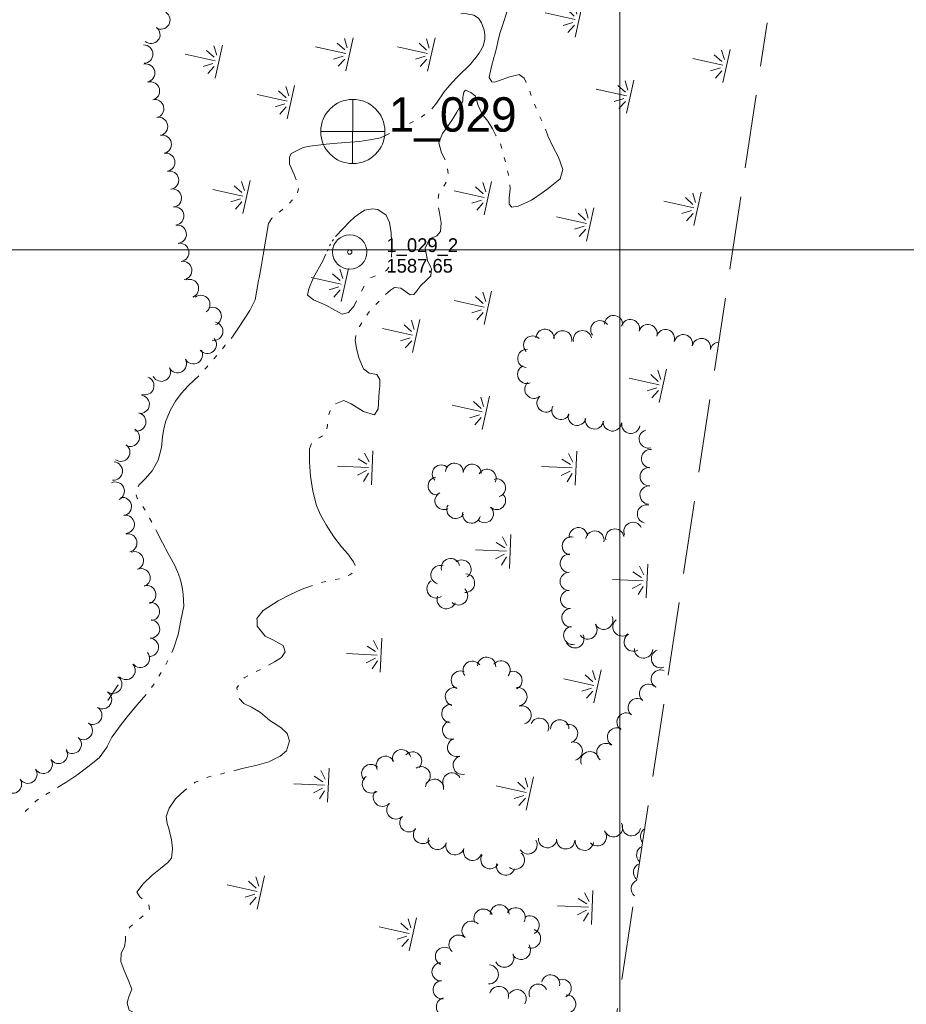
# Model space of a CAD drawing. Header units: feet. Extents: x 188480 to 190966, y 254463 to 256020.
# Tile 7 of 10: x 189738 to 190125, y 255171 to 255600. Entities that reach past the tile are written whole.
import ezdxf

# ---------------------------------------------------------------- set-up
doc = ezdxf.new("R2010")
doc.units = ezdxf.units.FT
doc.header["$MEASUREMENT"] = 0
doc.linetypes.add('DGN Style 3', pattern=[44.747311, 31.962365, -12.784946])
doc.linetypes.add('DGN Style 6', pattern=[60.792419, 0.031962, -12.784946, 22.373656, -12.784946, 0.031962, -12.784946])
for name, color, linetype, lineweight in [('E_LAND_Vegetation', 21, 'Continuous', 0), ('E_MAP_GridLines', 251, 'Continuous', 0), ('E_MAP_Limits', 21, 'DGN Style 3', 0), ('E_MAP_PassPoints', 40, 'Continuous', 0), ('E_WTR', 251, 'DGN Style 6', 0)]:
    doc.layers.add(name, color=color, linetype=linetype, lineweight=lineweight)
doc.styles.add('Style-IGR_FONT_0', font='IGR_FONT_0.shx')

# ---------------------------------------------------------------- blocks, each defined once
blk = doc.blocks.new('PP')
at = {"layer": 'E_MAP_PassPoints', "color": 40, "linetype": 'Continuous', "lineweight": 0}
for radius in [7.5, 0.96]:
    blk.add_circle((0, 0), radius, dxfattribs=at)
blk = doc.blocks.new('PHOTOC')
at = {"layer": 'E_MAP_Limits', "color": 73, "linetype": 'Continuous', "lineweight": 0}
for p, q in [((0.12, 14.06), (0.06, -13.8)), ((-13.79, 0.03), (14.12, 0.01))]:
    blk.add_line(p, q, dxfattribs=at)
blk.add_circle((0.17, 0.03), 14, dxfattribs=at)
blk = doc.blocks.new('MARSH')
at = {"layer": 'E_WTR', "color": 161, "linetype": 'Continuous', "lineweight": 0}
for p, q in [((0.03, 15.02), (0.03, 1.6)), ((-1.34, 2.37), (-3.54, 6.22)), ((1.46, 2.37), (3.66, 6.22)), ((-6.13, 3.53), (-2.44, 1.44)), ((6.25, 3.53), (2.56, 1.44)), ((-7.39, -0.05), (7.4, -0.05))]:
    blk.add_line(p, q, dxfattribs=at)

msp = doc.modelspace()

# ---------------------------------------------------------------- linework, layer by layer
at = {"layer": 'E_LAND_Vegetation', "color": 93, "linetype": 'Continuous', "lineweight": 0}
msp.add_line((189776.7, 255303.5), (189781.28, 255310.39), dxfattribs=at)
for centre, radius, start, end in [((189799.9, 255600.18), 3.99, 238.1701, 58.1548), ((189795.52, 255593.85), 3.99, 230.9031, 50.8878), ((189792.41, 255585.3), 3.99, 271.5285, 91.5132), ((189793.26, 255577.04), 3.99, 281.3511, 101.3358), ((189795.34, 255569.23), 3.99, 284.2839, 104.2685), ((189797.19, 255561.55), 3.99, 282.3223, 102.307), ((189798.89, 255553.76), 3.99, 282.3223, 102.307), ((189800.5, 255546), 3.99, 280.891, 100.8757), ((189802.01, 255538.17), 3.99, 280.891, 100.8757), ((189803.67, 255530.31), 3.99, 282.5739, 102.5585), ((189804.89, 255522.55), 3.99, 279.6372, 99.6219), ((189805.94, 255514.73), 3.99, 277.2842, 97.2689), ((189807, 255506.81), 3.99, 277.5616, 97.5463), ((189808.11, 255498.85), 3.99, 279.4196, 99.4043), ((189809.41, 255490.98), 3.99, 279.4196, 99.4043), ((189812.36, 255483.12), 3.99, 291.1338, 111.1185), ((189817.29, 255476.16), 3.99, 306.9258, 126.9105), ((189822.27, 255470.98), 3.99, 291.6472, 111.6319), ((189997.27, 255467.37), 4, 356.718, 176.7027), ((189822.96, 255464.48), 3.99, 260.0694, 80.0541), ((189991.3, 255465.1), 4, 35.086, 215.0706), ((190004.57, 255465.62), 4, 344.2318, 164.2164), ((190012.27, 255463.45), 4, 344.3346, 164.3193), ((189962.03, 255458.48), 4, 44.6058, 224.5905), ((189967.37, 255461.37), 4, 356.7367, 176.7214), ((189975.06, 255460.73), 4, 349.4992, 169.4839), ((189983.7, 255460.81), 4, 11.3157, 191.3003), ((190019.9, 255461.24), 4, 342.9789, 162.9636), ((190027.69, 255459.08), 4, 345.6866, 165.6713), ((189820.11, 255458.74), 3.99, 220.1799, 40.1646), ((190035.59, 255457.38), 4, 348.0207, 168.0053), ((190043.37, 255455.67), 4, 93.9325, 167.5465), ((189814.05, 255454.22), 3.99, 209.6205, 29.6052), ((189959.46, 255452.62), 4, 85.8572, 265.8419), ((189807.13, 255450.38), 3.99, 208.0149, 27.9996), ((189959.39, 255445.69), 4, 112.0328, 292.0174), ((189800.08, 255446.62), 3.99, 208.3518, 28.3365), ((189792.89, 255440.71), 3.99, 251.4538, 71.4384), ((189962.54, 255439.2), 4, 131.3657, 311.3503), ((189790.86, 255432.65), 3.99, 261.4602, 81.4448), ((189967.82, 255433.2), 4, 131.3657, 311.3503), ((189789.37, 255424.97), 3.99, 257.3541, 77.3388), ((189974.28, 255429.98), 4, 152.6848, 332.6695), ((189981.4, 255427.43), 4, 163.7624, 343.7471), ((189988.91, 255425.85), 4, 171.9071, 351.8918), ((189996.74, 255424.97), 4, 174.7658, 354.7505), ((190004.79, 255423.91), 4, 171.208, 351.1927), ((189786.58, 255418.26), 3.99, 240.1879, 60.1725), ((190012.41, 255417.54), 4, 105.8176, 285.8023), ((189782.41, 255411.72), 3.99, 234.5094, 54.4941), ((190013.41, 255408.98), 4, 85.191, 265.1756), ((189779.14, 255403.55), 3.99, 265.18, 85.1647), ((189927.84, 255403.1), 3.9, 356.6251, 176.6098), ((189935.62, 255402.64), 3.9, 356.6251, 176.6098), ((189922.08, 255402.28), 3.9, 45.518, 225.5027), ((189942.14, 255400.5), 3.9, 333.1755, 153.1602), ((190012.8, 255401.11), 4, 87.6986, 267.6833), ((189779.96, 255394.78), 3.99, 295.0531, 115.0378), ((189920.27, 255397.02), 3.9, 98.3994, 278.3841), ((189946.28, 255396.19), 3.9, 287.0893, 107.074), ((189923.26, 255390.59), 3.9, 117.0033, 296.988), ((190012.77, 255393.07), 4, 85.669, 265.6537), ((189783.08, 255388.05), 3.99, 280.2071, 100.1918), ((189946.29, 255390.63), 3.9, 227.2181, 47.2027), ((189928.44, 255386.74), 3.9, 149.3834, 329.3681), ((189935.31, 255384.68), 3.9, 165.7037, 345.6884), ((189940.99, 255384.91), 3.9, 227.2181, 47.2027), ((190011.62, 255384.78), 4, 75.0256, 255.0103), ((189784.35, 255380.34), 3.99, 276.0689, 96.0536), ((190005.72, 255377.21), 4, 24.5088, 204.4935), ((189981.88, 255374.88), 4, 6.2178, 186.2025), ((189989.09, 255373.42), 4, 349.1025, 169.0872), ((189997.79, 255374.32), 4, 10.764, 190.7487), ((189785.47, 255372.22), 3.99, 282.313, 102.2977), ((189978.86, 255370.86), 4, 78.2509, 258.2356), ((189788.32, 255364.44), 3.99, 290.7975, 110.7822), ((189926.21, 255361.36), 4.08, 14.8704, 194.8551), ((189931.07, 255360.72), 4.08, 305.9234, 125.9081), ((189977.99, 255363.27), 4, 87.2385, 267.2232), ((189791.27, 255356.99), 3.99, 292.0736, 112.0583), ((189921.69, 255358.3), 4.08, 72.2869, 252.2716), ((189977.93, 255355.4), 4, 90.4167, 270.4013), ((189919.97, 255352.24), 4.08, 122.5292, 302.5139), ((189932.62, 255354.69), 4.08, 266.3737, 86.3584), ((189793.73, 255349.63), 3.99, 286.3035, 106.2882), ((189929.6, 255349.17), 4.08, 227.459, 47.4437), ((189978.13, 255347.54), 4, 93.9848, 273.9695), ((189924.38, 255347.56), 4.08, 159.5263, 339.511), ((189795.32, 255342.28), 3.99, 274.8609, 94.8456), ((189978.69, 255339.57), 4, 93.9848, 273.9695), ((189795.39, 255334.64), 3.99, 266.2737, 86.2584), ((189992.99, 255338.46), 4, 205.3305, 25.3151), ((190000.9, 255335.6), 4, 129.1199, 309.1046), ((189979.46, 255331.91), 4, 102.0627, 282.0474), ((189986.05, 255334.24), 4, 215.3305, 35.3151), ((189794.87, 255326.68), 3.99, 266.2737, 86.2584), ((189980.37, 255330.41), 4, 205.3305, 25.3151), ((190005.85, 255328.95), 4, 120.3989, 300.3835), ((190010.32, 255325.95), 4, 177.1228, 357.1075), ((190017.73, 255321.74), 4, 111.1519, 291.1365), ((189790.91, 255321.89), 3.99, 218.487, 38.4717), ((189935.65, 255316.66), 4, 35.7135, 215.6981), ((189941.88, 255318.41), 4, 356.793, 176.7777), ((189948.17, 255316.77), 4, 320.8757, 140.8604), ((189784.7, 255316.59), 3.99, 223.9247, 43.9094), ((189930.47, 255312.36), 4, 66.146, 246.1306), ((190017.64, 255312.84), 4, 64.1886, 242.2945), ((189778.87, 255310.54), 3.99, 236.452, 56.4367), ((189953.4, 255312.24), 4, 293.4712, 113.4559), ((189927.89, 255305.13), 4, 74.2385, 254.2231), ((189955.52, 255305.16), 4, 278.7225, 98.7071), ((190012.56, 255306.65), 4, 51.8101, 231.7948), ((189774.45, 255303.84), 3.99, 237.8094, 57.7941), ((190007.61, 255300.37), 4, 51.8101, 231.7948), ((189770.19, 255297.05), 3.99, 238.8966, 58.8813), ((189926.31, 255297.78), 4, 86.145, 266.1297), ((189957.39, 255297.15), 4, 285.6381, 105.6228), ((189964.98, 255291.8), 4, 336.3403, 156.3249), ((189973.8, 255291.12), 4, 0.9512, 180.9359), ((190002.75, 255294.1), 4, 53.3498, 233.3344), ((189766.04, 255290.39), 3.99, 235.4196, 55.4043), ((189926.64, 255290.57), 4, 104.7999, 284.7845), ((189977.63, 255289.06), 4, 285.9507, 105.9354), ((189998.57, 255287.58), 4, 59.8512, 239.8358), ((189761.23, 255284.34), 3.99, 229.07, 49.0547), ((189928.85, 255283.04), 4, 108.744, 288.7286), ((189755.27, 255280), 3.99, 212.8528, 32.8375), ((189904.8, 255278.08), 4, 15.0629, 195.0476), ((189979.65, 255281.41), 4, 283.6315, 103.6162), ((189993.9, 255280.8), 4, 52.8223, 232.807), ((189748.57, 255275.67), 3.99, 212.8528, 32.8375), ((189897.77, 255275.21), 4, 25.6833, 205.6679), ((189909.63, 255277.11), 4, 316.4422, 136.4269), ((189931.28, 255275.28), 4, 104.5968, 284.5815), ((189986.96, 255277.25), 4, 22.5366, 202.5213), ((189741.87, 255271.35), 3.99, 212.8528, 32.8375), ((189891.42, 255271.63), 4, 43.0825, 223.0672), ((189913.34, 255270.66), 4, 301.672, 121.6567), ((189735.17, 255267.02), 3.99, 213.02, 33.0047), ((189891.71, 255267.11), 4, 124.8041, 304.7888), ((189919.16, 255265.23), 4, 352.0094, 171.9941), ((189926.76, 255267.95), 4, 29.4294, 209.4141), ((189896.46, 255261.31), 4, 137.1984, 317.1831), ((189902.34, 255255.8), 4, 135.3283, 315.313), ((189908.02, 255250.18), 4, 135.3283, 315.313), ((189913.95, 255245.07), 4, 139.6245, 319.6092), ((189997.23, 255248.02), 4, 210.4244, 30.4091), ((190005.06, 255248.49), 4, 169.2329, 349.2176), ((189920.43, 255242.49), 4, 164.026, 344.0106), ((189968.45, 255243.26), 4, 176.3601, 356.3447), ((189990.21, 255244.07), 4, 220.4642, 40.4489), ((190012.96, 255244.17), 4, 121.5385, 221.177), ((189928.14, 255240.16), 4, 162.3297, 342.3144), ((189959.97, 255240.54), 4, 212.2436, 32.2283), ((189976.42, 255242.75), 4, 176.3601, 356.3447), ((189984.52, 255242.15), 4, 172.6731, 352.6578), ((190011.29, 255236.19), 4, 113.5851, 229.1305), ((189935.75, 255237.74), 4, 162.3297, 342.3144), ((189943.36, 255234.11), 4, 149.1606, 329.1452), ((189954.43, 255233.86), 4, 231.6612, 51.6459), ((189950.25, 255231.3), 4, 163.1354, 343.1201), ((190009.92, 255228.57), 4, 110.0652, 232.6503), ((190008.9, 255221.42), 4, 111.1248, 231.5908), ((189947.61, 255210.32), 4.15, 1.0626, 181.0473), ((189940.51, 255208.43), 4.15, 24.2954, 204.28), ((189954.59, 255209.03), 4.15, 330.6817, 150.6664), ((189960.68, 255205.48), 4.15, 299.2373, 119.222), ((189935.32, 255203.15), 4.15, 46.9519, 226.9366), ((189929.65, 255197.08), 4.15, 46.9519, 226.9366), ((189961.33, 255199.67), 4.15, 251.5415, 71.5261), ((189956.92, 255194.73), 4.15, 211.5962, 31.5808), ((189923.54, 255191.94), 3.97, 64.8065, 244.7912), ((189949.65, 255191.33), 4.15, 204.4361, 24.4208), ((189922.05, 255185.19), 3.97, 91.956, 271.9407), ((189942.88, 255184.08), 4.15, 266.9973, 86.982), ((189969.82, 255179.93), 3.97, 347.9332, 167.9178), ((189922.49, 255177.42), 3.97, 96.0451, 276.0298), ((189964.4, 255175.91), 3.97, 24.5656, 204.5502), ((189974.86, 255178.01), 3.97, 292.6519, 112.6366), ((189947.34, 255174.73), 4.15, 344.1402, 164.1249), ((189955.22, 255173.47), 3.97, 326.1785, 146.1631), ((189976.82, 255171.17), 3.97, 272.8451, 92.8298), ((189923.95, 255169.94), 3.97, 104.1636, 284.1483)]:
    msp.add_arc(centre, radius, start, end, dxfattribs=at)
at = {"layer": 'E_MAP_GridLines', "color": 161, "linetype": 'Continuous', "lineweight": 0}
for p, q in [((190000, 254500), (190000, 256000)), ((188500, 255500), (190500, 255500))]:
    msp.add_line(p, q, dxfattribs=at)
at = {"layer": 'E_MAP_Limits', "color": 73, "linetype": 'DGN Style 3', "lineweight": 0, "flags": 128}
msp.add_lwpolyline([(190376.38, 254578.3), (189997.76, 255161.38), (190064.28, 255599.01)], dxfattribs=at)
at = {"layer": 'E_WTR', "color": 161, "linetype": 'Continuous', "lineweight": 0}
for p, q in [((189855.98, 255537.27), (189857.99, 255532.87)), ((189894.01, 255445.67), (189890.67, 255446.2))]:
    msp.add_line(p, q, dxfattribs=at)
at = {"layer": 'E_WTR', "color": 161, "linetype": 'Continuous', "lineweight": 0, "flags": 128}
for points in [[(189945.27, 255584.31), (189945.35, 255584.57), (189945.49, 255585.09), (189946.28, 255587.84), (189946.92, 255591.42), (189947.82, 255594.72), (189949.61, 255599.9), (189950.29, 255602.26), (189950.8, 255604.19), (189950.42, 255605.94), (189949.63, 255607.57), (189947.84, 255608.49), (189945.12, 255608.75)], [(189930.73, 255602.93), (189932.54, 255602.98), (189936.39, 255602.32), (189938.39, 255600.99), (189939.61, 255598.95), (189940.91, 255595.72), (189941.18, 255593.69), (189941.19, 255591.88), (189940.37, 255588.72), (189938.7, 255585.75), (189936.78, 255583.24), (189936.4, 255582.77)], [(189936.4, 255582.77), (189935, 255581.04), (189933.01, 255579.08), (189931.06, 255577.26), (189929, 255575.24), (189926.97, 255573.03), (189924.82, 255570.56), (189923.37, 255568.87), (189920.02, 255563.92), (189918.21, 255561.56), (189918.02, 255561.41)], [(189959.2, 255572.9), (189958.21, 255574.86), (189956.16, 255576.4), (189951.49, 255575.23), (189947.55, 255573.78), (189945.4, 255573.13), (189944.2, 255573.18), (189942.95, 255575.08), (189943.9, 255579.37), (189945.27, 255584.31)], [(189931.54, 255565.21), (189931.56, 255566.56), (189932.01, 255568.77), (189932.72, 255569.58), (189935.02, 255568.61), (189936.95, 255567.11), (189938.21, 255562.93), (189939.97, 255559.07), (189942.4, 255556.1), (189944.49, 255552.74), (189945.99, 255549.88), (189946.07, 255549.74)], [(189961.35, 255567.31), (189960.73, 255569.22)], [(189923.83, 255539.22), (189922.28, 255542.34), (189921, 255546.61), (189922.73, 255550.64), (189925.04, 255553.87), (189927.14, 255557.1), (189928.88, 255559.97), (189930.62, 255563.08), (189931.33, 255564.42), (189931.54, 255565.05), (189931.54, 255565.21)], [(189963.46, 255561.7), (189962.72, 255563.56)], [(189914.94, 255559.03), (189913.39, 255557.84)], [(189965.92, 255556.23), (189965.51, 255557.14), (189965.09, 255558.04)], [(189904.82, 255553.21), (189903.09, 255552.31)], [(189910, 255555.93), (189908.56, 255555.16), (189908.28, 255555.02)], [(189969.57, 255527.41), (189974.02, 255530.99), (189975.07, 255535), (189973.26, 255540.32), (189970.72, 255545.08), (189968.66, 255549.67), (189967.53, 255552.56)], [(189899.56, 255550.66), (189895.63, 255548.85), (189891.91, 255548.08), (189888.24, 255547.46), (189886.6, 255547.24), (189882.48, 255546.88), (189876.75, 255546.52), (189873.54, 255546.24), (189871.88, 255546.06)], [(189871.88, 255546.06), (189869.58, 255545.81), (189864.76, 255545.22), (189861.88, 255544.56), (189856.65, 255542.05), (189855.9, 255540.43), (189855.98, 255537.27), (189857.99, 255532.87), (189858.83, 255530.46)], [(189947.95, 255546.15), (189948.51, 255544.2)], [(189949.59, 255540.29), (189950.12, 255538.33)], [(189925.1, 255533.33), (189924.83, 255535.34)], [(189951.06, 255534.39), (189951.44, 255532.73), (189951.5, 255532.41)], [(189859.88, 255526.72), (189859.47, 255524.81)], [(189923.18, 255527.74), (189924.3, 255529.43)], [(189952.02, 255528.39), (189952.14, 255526.61), (189951.67, 255522.62), (189951.77, 255519.82), (189952.95, 255518.55), (189955.63, 255518.98), (189961.41, 255521.63), (189966.5, 255525.17), (189968.76, 255526.7), (189969.57, 255527.41)], [(189920.78, 255522.32), (189921.01, 255524.33)], [(189857.23, 255521.73), (189855.92, 255520.28)], [(189917.48, 255492.6), (189916.09, 255495.32), (189915.12, 255500.68), (189916.94, 255504.74), (189920.21, 255506.14), (189921.78, 255507.92), (189922.08, 255511.75), (189921.43, 255516.14), (189920.94, 255518.32)], [(189848.5, 255513.96), (189848.25, 255513.75), (189846.76, 255511.46), (189845.83, 255505.54), (189844.52, 255497.87), (189843.6, 255492.58), (189842.7, 255487.83), (189842.41, 255486.64)], [(189853, 255517.7), (189852.69, 255517.42), (189851.51, 255516.45)], [(189884.25, 255514.22), (189882.1, 255512.13), (189879.33, 255509.24), (189876.05, 255505.76)], [(189900.45, 255496.84), (189900.58, 255500.02), (189900.26, 255507.41), (189899.56, 255511.85), (189898.1, 255515.16), (189894.51, 255517.52), (189892.18, 255517.81), (189888.64, 255517.21), (189885.88, 255515.35), (189884.25, 255514.22)], [(189873.79, 255502.41), (189873.45, 255501.67)], [(189875.08, 255504.47), (189874.6, 255503.81)], [(189871.75, 255497.98), (189871.69, 255497.83), (189870.42, 255495.24), (189866.24, 255487.57)], [(189872.77, 255500.2), (189872.43, 255499.46)], [(189897.71, 255490.74), (189898.2, 255490.99), (189899.25, 255492.47)], [(189897.88, 255480.5), (189899.94, 255482.43), (189901.78, 255483.55), (189904.5, 255483.29), (189908.55, 255480.4), (189910.21, 255480.53), (189911.43, 255482.17), (189913.23, 255484.4), (189915.6, 255486.67), (189917.58, 255488.67), (189917.93, 255491.71), (189917.48, 255492.6)], [(189891.29, 255487.77), (189893.48, 255488.66)], [(189842.41, 255486.64), (189840.99, 255478.2), (189838.64, 255473.54), (189834.03, 255466.48), (189831.08, 255462.03), (189830.52, 255461.38)], [(189866.24, 255487.57), (189864.36, 255483.04), (189863.84, 255480.22), (189866.46, 255478.11), (189872.12, 255475.7), (189875.79, 255473.65), (189878.9, 255471.9), (189881.69, 255472.64), (189884.13, 255475.61), (189885.2, 255477.8)], [(189887.33, 255482.02), (189888.45, 255484.09)], [(189893.64, 255476.13), (189894.01, 255476.53), (189895.03, 255477.61)], [(189889.67, 255471.54), (189890.26, 255472.41), (189890.91, 255473.13)], [(189886.48, 255466.36), (189886.55, 255466.52), (189887.5, 255468.11)], [(189895.12, 255438.24), (189895.31, 255440.49), (189895.28, 255443.49), (189894.01, 255445.67), (189890.67, 255446.2), (189888.21, 255448.11), (189886.25, 255452.94), (189885.21, 255457.13), (189884.56, 255460.38), (189884.95, 255462.63)], [(189827.98, 255458.39), (189827.95, 255458.35), (189826.74, 255456.88)], [(189824.23, 255453.87), (189822.91, 255452.43)], [(189820.36, 255449.45), (189819.73, 255448.68), (189819.08, 255447.98)], [(189816.41, 255445.11), (189811.87, 255440.8), (189808.65, 255437.35), (189806.21, 255434.04), (189803.92, 255429.94), (189801.9, 255424.99), (189801.14, 255421.81)], [(189876.02, 255432.91), (189879.64, 255434.32), (189882.89, 255432.86), (189888.27, 255429.52), (189893.03, 255428.07), (189894.67, 255430.72), (189894.9, 255435.81), (189895.12, 255438.24)], [(189873.12, 255428.01), (189873.2, 255428.58), (189873.74, 255429.92)], [(189872.3, 255421.98), (189872.48, 255423.43), (189872.56, 255423.99)], [(189801.14, 255421.81), (189801, 255421.19), (189800.57, 255418.44), (189800.08, 255413.77), (189798.64, 255408.34), (189796.11, 255403.6), (189793.23, 255400.25), (189790.33, 255397.34), (189789.91, 255396.7)], [(189868.42, 255386.79), (189867.67, 255388.53), (189866.07, 255394.83), (189865.08, 255401.25), (189864.67, 255407.39), (189864.62, 255413.17), (189865.57, 255415.58)], [(189868.6, 255417.85), (189869.53, 255418.24), (189870.37, 255418.82)], [(189789.16, 255393.21), (189789.58, 255391.76), (189789.83, 255391.38)], [(189791.94, 255388.08), (189793, 255386.43)], [(189884.52, 255362.36), (189883.93, 255363.9), (189881.4, 255367.41), (189878.65, 255370.52), (189875.27, 255374.87), (189871.92, 255380.15), (189869.58, 255384.11), (189868.42, 255386.79)], [(189794.93, 255383.03), (189795.86, 255381.3)], [(189797.68, 255377.84), (189800.63, 255372.21), (189803.06, 255367.6), (189805.9, 255362.3), (189807.21, 255359.29), (189808.09, 255356.96), (189808.71, 255354.98), (189809.24, 255352.05)], [(189869.86, 255354.96), (189871.84, 255355.41)], [(189875.81, 255356.24), (189877.81, 255356.56)], [(189881.57, 255358.03), (189882.2, 255358.33), (189883.33, 255359.04)], [(189809.24, 255352.05), (189809.66, 255349.75), (189809.82, 255344.62), (189808.63, 255338.42), (189807.48, 255332.28), (189805.56, 255326.47), (189804.61, 255324.43)], [(189841.8, 255338.48), (189841.78, 255339.28), (189844.54, 255342.74), (189851.08, 255346.92), (189856.4, 255349.76), (189861.1, 255351.87), (189865.62, 255353.48), (189866.04, 255353.63)], [(189846.84, 255318.91), (189849.38, 255320.32), (189852.52, 255322.27), (189854.05, 255324.73), (189853.17, 255327.49), (189848.63, 255329.95), (189845.29, 255331.49), (189841.87, 255335.91), (189841.8, 255338.48)], [(189802.9, 255320.9), (189801.98, 255319.17)], [(189841.45, 255316.08), (189843.26, 255316.99)], [(189800.06, 255315.76), (189799.04, 255314.09)], [(189836.09, 255313.26), (189836.21, 255313.42), (189837.83, 255314.25)], [(189796.91, 255310.8), (189795.79, 255309.19)], [(189833.1, 255308.18), (189832.99, 255308.95), (189833.72, 255309.97)], [(189793.39, 255306.1), (189789.37, 255301.48), (189785.14, 255296.44), (189782.19, 255292.43), (189779.47, 255288.88), (189778.48, 255287.52), (189776.46, 255283.43)], [(189855.97, 255285.9), (189854.92, 255289.13), (189852.24, 255291.68), (189847.4, 255294.82), (189843.27, 255298.23), (189839.4, 255300.58), (189836.02, 255302.24), (189834.01, 255304.33)], [(189776.46, 255283.43), (189776.41, 255283.33), (189772.98, 255278.51), (189768.04, 255274.55), (189763.17, 255270.98), (189758.92, 255268.06), (189754.78, 255265.54)], [(189831.7, 255272.89), (189835.37, 255273.81), (189841.85, 255275.23), (189846.93, 255276.7), (189851.82, 255279.24), (189854.59, 255281.5), (189855.97, 255285.88), (189855.97, 255285.9)], [(189819.92, 255269.86), (189820.84, 255270.22), (189821.85, 255270.47)], [(189825.8, 255271.42), (189826.42, 255271.57), (189827.77, 255271.9)], [(189804.9, 255239.11), (189804.54, 255242.7), (189803.81, 255245.82), (189803.28, 255247.75), (189802.64, 255249.88), (189802.21, 255252.86), (189803.53, 255256.59), (189806.29, 255260.55), (189810.24, 255264.27), (189811.15, 255264.97)], [(189814.36, 255267.45), (189814.85, 255267.83), (189816.16, 255268.35)], [(189751.42, 255263.53), (189749.73, 255262.54)], [(189742.11, 255256.47), (189741.44, 255255.82), (189740.74, 255255.06)], [(189746.44, 255260.41), (189745.45, 255259.76), (189744.9, 255259.22)], [(189791.65, 255217.04), (189790.69, 255217.83), (189789.34, 255219.89), (189792.1, 255223.58), (189796.12, 255227.28), (189799.77, 255230.29), (189802.96, 255232.9), (189804.47, 255234.74), (189804.94, 255238.75), (189804.9, 255239.11)], [(189794.98, 255212.42), (189794.67, 255214.42)], [(189790.58, 255208.24), (189792.14, 255209.54)], [(189786.03, 255204.22), (189786.46, 255204.76), (189787.48, 255205.62)], [(189785.49, 255172.86), (189785.87, 255174.28), (189787.14, 255177.65), (189785.67, 255181.73), (189783.85, 255185.81), (189782.42, 255189.75), (189782.52, 255193.32), (189783.96, 255196.09), (189784.46, 255199.07), (189784.49, 255200.7)], [(189793.34, 255150.1), (189794.08, 255151.75), (189794.31, 255154.29), (189793.23, 255157.58), (189793.53, 255160.9), (189794.58, 255164.6), (189793.76, 255165.93), (189791.67, 255166.7), (189789.11, 255166.89), (189785.98, 255168.51), (189785.12, 255171.5), (189785.49, 255172.86)]]:
    msp.add_lwpolyline(points, dxfattribs=at)

# ---------------------------------------------------------------- block references
at = {"layer": 'E_MAP_Limits', "color": 73, "linetype": 'Continuous', "lineweight": 0}
msp.add_blockref('PHOTOC', (189883.4, 255551.53), dxfattribs=at)
at = {"layer": 'E_MAP_PassPoints', "color": 40, "linetype": 'Continuous', "lineweight": 0}
msp.add_blockref('PP', (189882.23, 255499.03), dxfattribs=at)
at = {"layer": 'E_WTR', "color": 161, "linetype": 'Continuous', "lineweight": 0}
for p, xscale, yscale, zscale, rotation in [((189982.13, 255599.96), 1.000001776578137, 1.000001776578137, 1.000001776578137, 77.500015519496), ((189882.01, 255585.22), 1.000001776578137, 1.000001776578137, 1.000001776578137, 77.500015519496), ((189917.75, 255585.15), 1.000001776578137, 1.000001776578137, 1.000001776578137, 77.500015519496), ((189825.09, 255582.04), 1.000001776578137, 1.000001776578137, 1.000001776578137, 77.500015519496), ((190046.42, 255580.1), 1.000001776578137, 1.000001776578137, 1.000001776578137, 77.500015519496), ((189856.51, 255564.37), 1.000001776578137, 1.000001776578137, 1.000001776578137, 77.500015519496), ((190004.39, 255566.75), 1.000001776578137, 1.000001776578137, 1.000001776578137, 77.500015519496), ((189837.17, 255522.98), 1.000001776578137, 1.000001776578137, 1.000001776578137, 77.500015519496), ((189942.35, 255522.49), 1.000001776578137, 1.000001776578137, 1.000001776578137, 77.500015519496), ((190033.85, 255517.87), 1.000001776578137, 1.000001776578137, 1.000001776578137, 77.500015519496), ((189987.07, 255511.04), 1.000001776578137, 1.000001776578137, 1.000001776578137, 77.500015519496), ((189880.04, 255484.63), 1.000001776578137, 1.000001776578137, 1.000001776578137, 77.500015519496), ((189942.35, 255474.68), 1.000001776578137, 1.000001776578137, 1.000001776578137, 77.500015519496), ((189911.2, 255462.43), 1.000001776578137, 1.000001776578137, 1.000001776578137, 77.500015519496), ((190018.72, 255440.68), 1.000001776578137, 1.000001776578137, 1.000001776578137, 77.500015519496), ((189941.47, 255428.91), 1.000001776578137, 1.000001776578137, 1.000001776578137, 77.500015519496), ((189891.95, 255404.97), 1.000001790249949, 1.000001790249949, 1.000001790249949, 87.50005153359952), ((189980.81, 255404.79), 1.000001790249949, 1.000001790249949, 1.000001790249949, 87.50005153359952), ((189952.12, 255368.46), 1.000001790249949, 1.000001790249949, 1.000001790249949, 87.50005153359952), ((190011.78, 255355.61), 1.000001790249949, 1.000001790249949, 1.000001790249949, 87.50005153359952), ((189895.82, 255323.23), 1.000001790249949, 1.000001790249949, 1.000001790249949, 87.50005153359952), ((189990.2, 255309.7), 1.000001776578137, 1.000001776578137, 1.000001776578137, 77.500015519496), ((189872.83, 255266.54), 1.000001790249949, 1.000001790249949, 1.000001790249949, 87.50005153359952), ((189960.74, 255262.94), 1.000001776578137, 1.000001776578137, 1.000001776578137, 77.500015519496), ((189843.4, 255219.8), 1.000001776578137, 1.000001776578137, 1.000001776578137, 77.500015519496), ((189987.88, 255213.27), 1.000001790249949, 1.000001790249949, 1.000001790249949, 87.50005153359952), ((189909.73, 255201.51), 1.000001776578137, 1.000001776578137, 1.000001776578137, 77.500015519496)]:
    msp.add_blockref('MARSH', p, dxfattribs=dict(at, xscale=xscale, yscale=yscale, zscale=zscale, rotation=rotation))

# ---------------------------------------------------------------- texts
at = {"layer": 'E_MAP_Limits', "color": 73, "linetype": 'Continuous', "lineweight": 0, "style": 'Style-IGR_FONT_0'}
msp.add_text('1_029', height=15, dxfattribs=at).set_placement((189899.23, 255551.5))
at = {"layer": 'E_MAP_PassPoints', "color": 40, "linetype": 'Continuous', "lineweight": 0, "style": 'Style-IGR_FONT_0'}
for s, p in [('1_029_2', (189898.23, 255499.03)), ('1587.65', (189898.23, 255490.03))]:
    msp.add_text(s, height=6, dxfattribs=at).set_placement(p)

doc.saveas('drawing.dxf')
